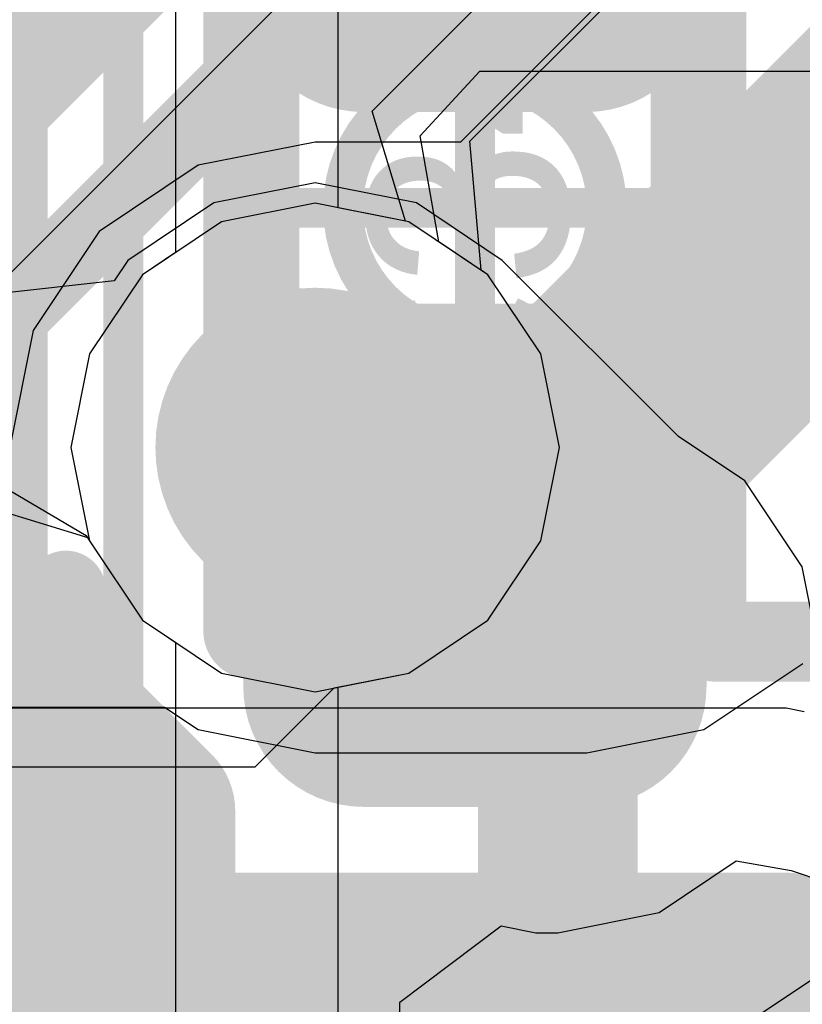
# Model space of a CAD drawing. Header units: millimetres. Extents: x -2 to 68, y -2 to 27.4.
# Tile 69 of 256: x 13.1 to 14, y 9.4 to 10.6. Entities that reach past the tile are written whole.
import ezdxf

# ---------------------------------------------------------------- set-up
doc = ezdxf.new("R2010")
doc.units = ezdxf.units.MM
for name, color, linetype in [('BottomLayer', 5, 'Continuous'), ('DrillGuide', 244, 'Continuous'), ('Mechanical13', 56, 'Continuous'), ('Mechanical15', 56, 'Continuous'), ('Mechanical2', 216, 'Continuous'), ('Mechanical87', 56, 'Continuous'), ('MidLayer1', 16, 'Continuous'), ('MidLayer2', 76, 'Continuous'), ('MidLayer3', 90, 'Continuous'), ('MidLayer4', 156, 'Continuous'), ('MidLayer5', 130, 'Continuous'), ('MidLayer6', 216, 'Continuous'), ('MidLayer7', 6, 'Continuous'), ('MidLayer8', 54, 'Continuous'), ('MultiLayer', 9, 'Continuous'), ('TopLayer', 1, 'Continuous'), ('TopPaste', 8, 'Continuous'), ('TopSolder', 216, 'Continuous'), ('ViaHoleLayer', 16, 'Continuous')]:
    doc.layers.add(name, color=color, linetype=linetype)

# ---------------------------------------------------------------- blocks, each defined once
blk = doc.blocks.new('CAP_0402_220')
at = {"layer": 'Mechanical13', "const_width": 0.12}
for points in [[(0.53, 0.28), (-0.53, 0.28)], [(0.53, -0.28), (0.53, 0.28)], [(0.53, -0.28), (-0.53, -0.28)]]:
    blk.add_lwpolyline(points, dxfattribs=at)
at = {"layer": 'Mechanical13', "const_width": 0.06}
for points in [[(0.5, 0.28, 1), (0.56, 0.28, 1)], [(0.5, 0.28, 1), (0.56, 0.28, 1)], [(0.5, -0.28, 1), (0.56, -0.28, 1)], [(0.5, -0.28, 1), (0.56, -0.28, 1)]]:
    blk.add_lwpolyline(points, format="xyb", close=True, dxfattribs=at)
at = {"layer": 'Mechanical15', "const_width": 0.05}
for points in [[(0.9, -0.44), (0.9, 0.44)], [(0, -0.22), (0, 0.22)], [(0.22, 0), (-0.22, 0)], [(0.9, -0.44), (-0.9, -0.44)]]:
    blk.add_lwpolyline(points, dxfattribs=at)
at = {"layer": 'Mechanical15'}
for points, const_width in [([(-0.0125, 0.22, 1), (0.0125, 0.22, 1)], 0.025), ([(0.165, 0, 1), (-0.165, 0, 1)], 0.05), ([(-0.2325, 0, 1), (-0.2075, 0, 1)], 0.025), ([(-0.1775, 0, 1), (-0.1525, 0, 1)], 0.025), ([(0.1525, 0, 1), (0.1775, 0, 1)], 0.025), ([(0.2075, 0, 1), (0.2325, 0, 1)], 0.025), ([(-0.0125, -0.22, 1), (0.0125, -0.22, 1)], 0.025), ([(0.8875, -0.44, 1), (0.9125, -0.44, 1)], 0.025), ([(0.8875, -0.44, 1), (0.9125, -0.44, 1)], 0.025)]:
    blk.add_lwpolyline(points, format="xyb", close=True, dxfattribs=dict(at, const_width=const_width))
at = {"layer": 'TopLayer', "const_width": 0.1508}
for points in [[(-0.3462, 0.1392, 1), (-0.1954, 0.1392, 1)], [(0.1954, 0.1392, 1), (0.3462, 0.1392, 1)], [(0.5238, 0.1392, 1), (0.6746, 0.1392, 1)], [(-0.3462, -0.1392, 1), (-0.1954, -0.1392, 1)], [(0.1954, -0.1392, 1), (0.3462, -0.1392, 1)], [(0.5238, -0.1392, 1), (0.6746, -0.1392, 1)]]:
    blk.add_lwpolyline(points, format="xyb", close=True, dxfattribs=at)
at = {"layer": 'TopLayer'}
for points in [[(0.2708, -0.29), (0.5992, -0.29), (0.2708, 0.29), (0.5992, 0.29)], [(-0.12, 0.1392), (-0.75, 0.1392), (-0.12, -0.1392), (-0.75, -0.1392)], [(0.12, -0.1392), (0.75, -0.1392), (0.12, 0.1392), (0.75, 0.1392)]]:
    blk.add_solid(points, dxfattribs=at)
at = {"layer": 'TopPaste', "const_width": 0.1508}
for points in [[(-0.3462, 0.1392, 1), (-0.1954, 0.1392, 1)], [(0.1954, 0.1392, 1), (0.3462, 0.1392, 1)], [(0.5238, 0.1392, 1), (0.6746, 0.1392, 1)], [(-0.3462, -0.1392, 1), (-0.1954, -0.1392, 1)], [(0.1954, -0.1392, 1), (0.3462, -0.1392, 1)], [(0.5238, -0.1392, 1), (0.6746, -0.1392, 1)]]:
    blk.add_lwpolyline(points, format="xyb", close=True, dxfattribs=at)
at = {"layer": 'TopPaste'}
for points in [[(0.2708, -0.29), (0.5992, -0.29), (0.2708, 0.29), (0.5992, 0.29)], [(-0.12, 0.1392), (-0.75, 0.1392), (-0.12, -0.1392), (-0.75, -0.1392)], [(0.12, -0.1392), (0.75, -0.1392), (0.12, 0.1392), (0.75, 0.1392)]]:
    blk.add_solid(points, dxfattribs=at)
at = {"layer": 'TopSolder', "const_width": 0.1508}
for points in [[(-0.3462, 0.1392, 1), (-0.1954, 0.1392, 1)], [(0.1954, 0.1392, 1), (0.3462, 0.1392, 1)], [(0.5238, 0.1392, 1), (0.6746, 0.1392, 1)], [(-0.3462, -0.1392, 1), (-0.1954, -0.1392, 1)], [(0.1954, -0.1392, 1), (0.3462, -0.1392, 1)], [(0.5238, -0.1392, 1), (0.6746, -0.1392, 1)]]:
    blk.add_lwpolyline(points, format="xyb", close=True, dxfattribs=at)
at = {"layer": 'TopSolder'}
for points in [[(0.2708, -0.29), (0.5992, -0.29), (0.2708, 0.29), (0.5992, 0.29)], [(-0.12, 0.1392), (-0.75, 0.1392), (-0.12, -0.1392), (-0.75, -0.1392)], [(0.12, -0.1392), (0.75, -0.1392), (0.12, 0.1392), (0.75, 0.1392)]]:
    blk.add_solid(points, dxfattribs=at)
blk = doc.blocks.new('CAP_0402_419')
at = {"layer": 'Mechanical15', "const_width": 0.05}
for points in [[(0.9, 0.44), (-0.9, 0.44)], [(0.9, -0.44), (0.9, 0.44)]]:
    blk.add_lwpolyline(points, dxfattribs=at)
at = {"layer": 'Mechanical15', "const_width": 0.025}
blk.add_lwpolyline([(0.8875, 0.44, 1), (0.9125, 0.44, 1)], format="xyb", close=True, dxfattribs=at)
blk.add_lwpolyline([(0.8875, 0.44, 1), (0.9125, 0.44, 1)], format="xyb", close=True, dxfattribs=at)

msp = doc.modelspace()

# ---------------------------------------------------------------- linework, layer by layer
at = {"layer": 'BottomLayer'}
for p, q in [((14.0146, 9.7486), (11.3059, 9.7486)), ((14.0371, 9.7441), (14.0146, 9.7486)), ((14.0146, 9.7486), (14.0146, 9.7486))]:
    msp.add_line(p, q, dxfattribs=at)
at = {"layer": 'BottomLayer', "const_width": 0.2}
for points in [[(11, 9.4427), (14.0146, 9.4427)], [(14.0146, 9.4427), (14.25, 9.2072)]]:
    msp.add_lwpolyline(points, dxfattribs=at)
at = {"layer": 'BottomLayer', "const_width": 0.1}
msp.add_lwpolyline([(13.9646, 9.4427, 1), (14.0646, 9.4427, 1)], format="xyb", close=True, dxfattribs=at)
msp.add_lwpolyline([(13.9646, 9.4427, 1), (14.0646, 9.4427, 1)], format="xyb", close=True, dxfattribs=at)
at = {"layer": 'DrillGuide'}
for points, const_width in [([(13.375, 10.075, 1), (13.475, 10.075, 1)], 0.1), ([(13.7037, 9.7989, 1), (13.7537, 9.7989, 1)], 0.05)]:
    msp.add_lwpolyline(points, format="xyb", close=True, dxfattribs=dict(at, const_width=const_width))
at = {"layer": 'Mechanical87', "const_width": 0.1}
for points in [[(13.113, 9.338), (13.113, 9.8958)], [(13.9245, 9.8319), (14.4823, 9.8319)], [(12.5552, 9.338), (13.113, 9.338)], [(13.113, 8.7802), (13.113, 9.338)], [(13.113, 9.338), (13.6708, 9.338)]]:
    msp.add_lwpolyline(points, dxfattribs=at)
at = {"layer": 'Mechanical87', "const_width": 0.05}
for points in [[(13.088, 9.8958, 1), (13.138, 9.8958, 1)], [(13.8995, 9.8319, 1), (13.9495, 9.8319, 1)], [(13.088, 9.338, 1), (13.138, 9.338, 1)], [(13.088, 9.338, 1), (13.138, 9.338, 1)], [(13.088, 9.338, 1), (13.138, 9.338, 1)], [(13.088, 9.338, 1), (13.138, 9.338, 1)], [(13.6458, 9.338, 1), (13.6958, 9.338, 1)]]:
    msp.add_lwpolyline(points, format="xyb", close=True, dxfattribs=at)
at = {"layer": 'MidLayer1'}
for p, q in [((13.425, 10.4064), (13.2982, 10.3812)), ((13.5518, 10.3812), (13.425, 10.4064)), ((13.2982, 10.3812), (13.1907, 10.3093)), ((13.6593, 10.3093), (13.5518, 10.3812)), ((13.1907, 10.3093), (13.1734, 10.2835)), ((13.8801, 10.0886), (13.6593, 10.3093)), ((13.1734, 10.2835), (13.0119, 10.2655)), ((13.963, 10.0332), (13.8801, 10.0886)), ((14.0348, 9.9257), (13.963, 10.0332)), ((14.0561, 9.8188), (14.0348, 9.9257)), ((13.8555, 9.4927), (13.9521, 9.5573)), ((13.9521, 9.5573), (14.0211, 9.5452)), ((14.0211, 9.5452), (14.0767, 9.5267)), ((13.7287, 9.4675), (13.8555, 9.4927)), ((13.5309, 9.3807), (13.6579, 9.4761)), ((13.6579, 9.4761), (13.7012, 9.4675)), ((13.7012, 9.4675), (13.7287, 9.4675)), ((14.0832, 9.4328), (13.9839, 9.3665)), ((13.5309, 9.325), (13.5309, 9.3807))]:
    msp.add_line(p, q, dxfattribs=at)
for points, const_width in [([(12.5222, 10.3226), (13.225, 9.6198)], 0.2), ([(13.425, 10.075), (13.7012, 9.7989)], 0.25), ([(13.7012, 9.7989), (13.7287, 9.7989)], 0.25), ([(13.225, 9.325), (13.225, 9.6198)], 0.2)]:
    msp.add_lwpolyline(points, dxfattribs=dict(at, const_width=const_width))
for points, const_width in [([(13.325, 10.075, 1), (13.525, 10.075, 1)], 0.2), ([(13.3625, 10.075, 1), (13.4875, 10.075, 1)], 0.125), ([(13.6537, 9.7989, 1), (13.8037, 9.7989, 1)], 0.15), ([(13.6387, 9.7989, 1), (13.7637, 9.7989, 1)], 0.125), ([(13.6387, 9.7989, 1), (13.7637, 9.7989, 1)], 0.125), ([(13.6662, 9.7989, 1), (13.7912, 9.7989, 1)], 0.125), ([(13.175, 9.6198, 1), (13.275, 9.6198, 1)], 0.1), ([(13.175, 9.6198, 1), (13.275, 9.6198, 1)], 0.1), ([(13.15, 9.325, 1), (13.3, 9.325, 1)], 0.15), ([(13.175, 9.325, 1), (13.275, 9.325, 1)], 0.1)]:
    msp.add_lwpolyline(points, format="xyb", close=True, dxfattribs=dict(at, const_width=const_width))
at = {"layer": 'MidLayer2'}
for p, q in [((13.425, 10.3809), (13.3079, 10.3576)), ((13.5421, 10.3576), (13.425, 10.3809)), ((13.3079, 10.3576), (13.2087, 10.2913)), ((13.6413, 10.2913), (13.5421, 10.3576)), ((13.2087, 10.2913), (13.1424, 10.1921)), ((13.7076, 10.1921), (13.6413, 10.2913)), ((13.1424, 10.1921), (13.1191, 10.075)), ((13.7309, 10.075), (13.7076, 10.1921)), ((13.1191, 10.075), (13.1424, 9.958)), ((13.7076, 9.958), (13.7309, 10.075)), ((13.1424, 9.958), (13.2087, 9.8587)), ((13.6413, 9.8587), (13.7076, 9.958)), ((13.2087, 9.8587), (13.3079, 9.7924)), ((13.5421, 9.7924), (13.6413, 9.8587)), ((13.3079, 9.7924), (13.425, 9.7692)), ((13.425, 9.7692), (13.5421, 9.7924))]:
    msp.add_line(p, q, dxfattribs=at)
at = {"layer": 'MidLayer2', "const_width": 0.2}
msp.add_lwpolyline([(13.325, 10.075, 1), (13.525, 10.075, 1)], format="xyb", close=True, dxfattribs=at)
at = {"layer": 'MidLayer3'}
for p, q in [((13.4962, 10.4962), (13.95, 10.95)), ((13.538, 10.3584), (13.4962, 10.4962)), ((13.5421, 10.3576), (13.538, 10.3584)), ((13.6413, 10.2913), (13.5421, 10.3576)), ((13.7076, 10.1921), (13.6413, 10.2913)), ((13.7309, 10.075), (13.7076, 10.1921)), ((13.7076, 9.958), (13.7309, 10.075)), ((13.0038, 10.0038), (13.1416, 9.962)), ((13.1416, 9.962), (13.1424, 9.958)), ((13.1424, 9.958), (13.2087, 9.8587)), ((13.6413, 9.8587), (13.7076, 9.958)), ((13.2087, 9.8587), (13.3079, 9.7924)), ((13.5421, 9.7924), (13.6413, 9.8587)), ((13.3079, 9.7924), (13.425, 9.7692)), ((13.425, 9.7692), (13.5421, 9.7924))]:
    msp.add_line(p, q, dxfattribs=at)
at = {"layer": 'MidLayer3', "const_width": 0.12}
msp.add_lwpolyline([(12.7531, 10.2225), (13.451, 10.9203)], dxfattribs=at)
at = {"layer": 'MidLayer3', "const_width": 0.2}
msp.add_lwpolyline([(13.325, 10.075, 1), (13.525, 10.075, 1)], format="xyb", close=True, dxfattribs=at)
at = {"layer": 'MidLayer4'}
for p, q in [((13.425, 10.3809), (13.3079, 10.3576)), ((13.5421, 10.3576), (13.425, 10.3809)), ((13.3079, 10.3576), (13.2087, 10.2913)), ((13.6413, 10.2913), (13.5421, 10.3576)), ((13.2087, 10.2913), (13.1424, 10.1921)), ((13.7076, 10.1921), (13.6413, 10.2913)), ((13.1424, 10.1921), (13.1191, 10.075)), ((13.7309, 10.075), (13.7076, 10.1921)), ((13.1191, 10.075), (13.1424, 9.958)), ((13.7076, 9.958), (13.7309, 10.075)), ((13.1424, 9.958), (13.2087, 9.8587)), ((13.6413, 9.8587), (13.7076, 9.958)), ((13.2087, 9.8587), (13.3079, 9.7924)), ((13.5421, 9.7924), (13.6413, 9.8587)), ((13.3079, 9.7924), (13.425, 9.7692)), ((13.425, 9.7692), (13.5421, 9.7924))]:
    msp.add_line(p, q, dxfattribs=at)
at = {"layer": 'MidLayer4', "const_width": 0.2}
msp.add_lwpolyline([(13.325, 10.075, 1), (13.525, 10.075, 1)], format="xyb", close=True, dxfattribs=at)
at = {"layer": 'MidLayer5'}
for p, q in [((13.25, 12.4978), (13.25, 10.3189)), ((13.4539, 10.3752), (13.4539, 12.4978)), ((13.5421, 10.3576), (13.4539, 10.3752)), ((13.6413, 10.2913), (13.5421, 10.3576)), ((13.25, 10.3189), (13.2087, 10.2913)), ((13.2087, 10.2913), (13.1424, 10.1921)), ((13.7076, 10.1921), (13.6413, 10.2913)), ((13.1424, 10.1921), (13.1191, 10.075)), ((13.7309, 10.075), (13.7076, 10.1921)), ((13.1191, 10.075), (13.1424, 9.958)), ((13.7076, 9.958), (13.7309, 10.075)), ((13.1424, 9.958), (13.2087, 9.8587)), ((13.6413, 9.8587), (13.7076, 9.958)), ((13.2087, 9.8587), (13.25, 9.8312)), ((13.5421, 9.7924), (13.6413, 9.8587)), ((13.25, 9.8312), (13.25, 5.45)), ((13.4539, 9.7749), (13.5421, 9.7924)), ((13.4539, 8.9584), (13.4539, 9.7749))]:
    msp.add_line(p, q, dxfattribs=at)
at = {"layer": 'MidLayer5', "const_width": 0.2}
msp.add_lwpolyline([(13.325, 10.075, 1), (13.525, 10.075, 1)], format="xyb", close=True, dxfattribs=at)
at = {"layer": 'MidLayer6'}
for p, q in [((13.6188, 10.4583), (14.0056, 10.8451)), ((13.633, 10.2969), (13.6188, 10.4583)), ((13.6413, 10.2913), (13.633, 10.2969)), ((13.7076, 10.1921), (13.6413, 10.2913)), ((13.7309, 10.075), (13.7076, 10.1921)), ((13.7076, 9.958), (13.7309, 10.075)), ((13.6413, 9.8587), (13.7076, 9.958)), ((13.5421, 9.7924), (13.6413, 9.8587)), ((13.4489, 9.7739), (13.5421, 9.7924)), ((13.35, 9.675), (13.4489, 9.7739)), ((12.8502, 9.675), (13.35, 9.675))]:
    msp.add_line(p, q, dxfattribs=at)
at = {"layer": 'MidLayer6', "const_width": 0.1}
for points in [[(12.7307, 10.3596), (13.4926, 11.1215)], [(12.9596, 10.1596), (13.9, 11.1)]]:
    msp.add_lwpolyline(points, dxfattribs=at)
at = {"layer": 'MidLayer6', "const_width": 0.2}
msp.add_lwpolyline([(13.325, 10.075, 1), (13.525, 10.075, 1)], format="xyb", close=True, dxfattribs=at)
at = {"layer": 'MidLayer7'}
for p, q in [((13.5, 10.75), (13, 10.25)), ((13.5563, 10.465), (13.6312, 10.5461)), ((13.6312, 10.5461), (14.4248, 10.5461)), ((13.5798, 10.3324), (13.5563, 10.465)), ((13.6413, 10.2913), (13.5798, 10.3324)), ((13.7076, 10.1921), (13.6413, 10.2913)), ((13.7309, 10.075), (13.7076, 10.1921)), ((13.7076, 9.958), (13.7309, 10.075)), ((13, 10.0461), (13.1382, 9.9648)), ((13.1382, 9.9648), (13.1424, 9.958)), ((13.1424, 9.958), (13.2087, 9.8587)), ((13.6413, 9.8587), (13.7076, 9.958)), ((13.2087, 9.8587), (13.3079, 9.7924)), ((13.5421, 9.7924), (13.6413, 9.8587)), ((13.3079, 9.7924), (13.425, 9.7692)), ((13.425, 9.7692), (13.5421, 9.7924))]:
    msp.add_line(p, q, dxfattribs=at)
at = {"layer": 'MidLayer7', "const_width": 0.2}
msp.add_lwpolyline([(13.325, 10.075, 1), (13.525, 10.075, 1)], format="xyb", close=True, dxfattribs=at)
at = {"layer": 'MidLayer8'}
for p, q in [((14.2436, 11.0941), (13.6069, 10.4574)), ((13.425, 10.4574), (13.2787, 10.4283)), ((13.6069, 10.4574), (13.425, 10.4574)), ((13.2787, 10.4283), (13.1546, 10.3454)), ((13.1546, 10.3454), (13.0718, 10.2214)), ((13.0718, 10.2214), (13.0427, 10.075)), ((13.9116, 9.7218), (14.0356, 9.8047)), ((12.9133, 9.75), (13.2365, 9.75)), ((13.2365, 9.75), (13.2787, 9.7218)), ((13.2787, 9.7218), (13.425, 9.6927)), ((13.7653, 9.6927), (13.9116, 9.7218)), ((13.425, 9.6927), (13.7653, 9.6927))]:
    msp.add_line(p, q, dxfattribs=at)
at = {"layer": 'MidLayer8', "const_width": 0.35}
for points in [[(13.7653, 10.075), (14.6771, 10.9869)], [(13.425, 10.075), (13.7653, 10.075)]]:
    msp.add_lwpolyline(points, dxfattribs=at)
at = {"layer": 'MidLayer8'}
for points, const_width in [([(13.325, 10.075, 1), (13.525, 10.075, 1)], 0.2), ([(13.3375, 10.075, 1), (13.5125, 10.075, 1)], 0.175), ([(13.6778, 10.075, 1), (13.8528, 10.075, 1)], 0.175), ([(13.6778, 10.075, 1), (13.8528, 10.075, 1)], 0.175)]:
    msp.add_lwpolyline(points, format="xyb", close=True, dxfattribs=dict(at, const_width=const_width))
at = {"layer": 'MultiLayer'}
for points, const_width in [([(13.325, 10.075, 1), (13.525, 10.075, 1)], 0.2), ([(13.6537, 9.7989, 1), (13.8037, 9.7989, 1)], 0.15), ([(13.15, 9.325, 1), (13.3, 9.325, 1)], 0.15)]:
    msp.add_lwpolyline(points, format="xyb", close=True, dxfattribs=dict(at, const_width=const_width))
at = {"layer": 'TopLayer', "const_width": 0.2}
for points in [[(12.625, 9.925), (13.225, 9.325)], [(13.7287, 9.1501), (13.7287, 9.7989)], [(13.225, 8.375), (13.225, 9.325)]]:
    msp.add_lwpolyline(points, dxfattribs=at)
at = {"layer": 'TopLayer'}
for points, const_width in [([(13.6537, 9.7989, 1), (13.8037, 9.7989, 1)], 0.15), ([(13.6787, 9.7989, 1), (13.7787, 9.7989, 1)], 0.1), ([(13.15, 9.325, 1), (13.3, 9.325, 1)], 0.15), ([(13.175, 9.325, 1), (13.275, 9.325, 1)], 0.1), ([(13.175, 9.325, 1), (13.275, 9.325, 1)], 0.1)]:
    msp.add_lwpolyline(points, format="xyb", close=True, dxfattribs=dict(at, const_width=const_width))
at = {"layer": 'ViaHoleLayer'}
for points, const_width in [([(13.375, 10.075, 1), (13.475, 10.075, 1)], 0.1), ([(13.7037, 9.7989, 1), (13.7537, 9.7989, 1)], 0.05)]:
    msp.add_lwpolyline(points, format="xyb", close=True, dxfattribs=dict(at, const_width=const_width))

# ---------------------------------------------------------------- block references
at = {"rotation": 270}
for name, p in [('CAP_0402_419', (12.625, 10.375)), ('CAP_0402_220', (13.625, 10.375))]:
    msp.add_blockref(name, p, dxfattribs=at)

# ---------------------------------------------------------------- texts
at = {"layer": 'Mechanical2'}
msp.add_text('C34', height=0.25, rotation=90, dxfattribs=at).set_placement((13.7414, 10.033))

doc.saveas('drawing.dxf')
